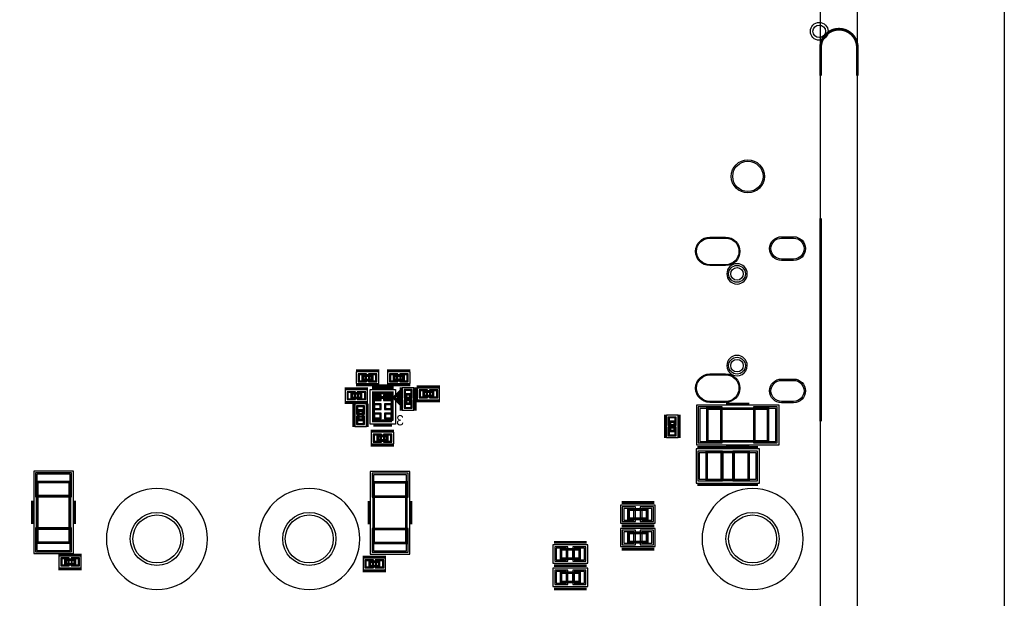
# Model space of a CAD drawing. Extents: x -10 to 137, y -32 to 198.
# Tile 40 of 64: x 83 to 137, y 37 to 69. Entities that reach past the tile are written whole.
import ezdxf

# ---------------------------------------------------------------- set-up
doc = ezdxf.new("R2010")
doc.units = 0
for name, color, linetype in [('BG_OUTLINE', 95, 'CONTINUOUS'), ('PG_ASSEMBLY_BOTTOM', 52, 'CONTINUOUS'), ('PG_DFA_BOUND_BOTTOM', 254, 'CONTINUOUS'), ('PG_PLACE_BOUND_BOTTOM', 73, 'CONTINUOUS'), ('PG_SILKSCREEN_BOTTOM', 2, 'CONTINUOUS'), ('PIN_BOTTOM', 2, 'CONTINUOUS'), ('PIN_PASTEMASK_BOTTOM', 132, 'CONTINUOUS'), ('PIN_SOLDERMASK_BOTTOM', 212, 'CONTINUOUS'), ('RKO_ALL', 40, 'CONTINUOUS'), ('VKO_BOTTOM', 173, 'CONTINUOUS')]:
    doc.layers.add(name, color=color, linetype=linetype)

msp = doc.modelspace()

# ---------------------------------------------------------------- linework, layer by layer
at = {"layer": 'BG_OUTLINE'}
msp.add_lwpolyline([(127, 0), (127, 187.96), (0, 187.96), (0, 0)], close=True, dxfattribs=at)
msp.add_lwpolyline([(128.999996, 187.96), (136.99998, 187.96), (136.99998, 0), (128.999996, 0), (128.999996, 187.96)], dxfattribs=at)
at = {"layer": 'BG_OUTLINE', "const_width": 0.1524}
msp.add_lwpolyline([(128.999996, 65.577974), (128.999996, 67.117976, 0.414214), (127.999998, 68.117974, 0.414214), (127, 67.117976), (127, 65.577974)], format="xyb", dxfattribs=at)
msp.add_lwpolyline([(127, 46.76394), (127, 57.81294)], dxfattribs=at)
at = {"layer": 'PG_ASSEMBLY_BOTTOM', "const_width": 0.1524}
for points in [[(102.081838, 49.252886), (102.589838, 49.252886), (102.589838, 48.998886), (102.081838, 48.998886), (102.081838, 49.252886)], [(104.2924, 48.998886), (103.7844, 48.998886), (103.7844, 49.252886), (104.2924, 49.252886), (104.2924, 48.998886)], [(101.475032, 48.28032), (101.983032, 48.28032), (101.983032, 48.02632), (101.475032, 48.02632), (101.475032, 48.28032)], [(103.675434, 46.78553), (102.659434, 46.78553), (102.659434, 48.30953), (103.675434, 48.30953), (103.675434, 48.05553), (102.659434, 48.05553)], [(103.802434, 48.05553), (104.056434, 48.30953), (104.056434, 47.80153), (103.802434, 48.05553)], [(104.673908, 48.22571), (104.673908, 47.71771), (104.419908, 47.71771), (104.419908, 48.22571), (104.673908, 48.22571)], [(105.905046, 48.125634), (105.397046, 48.125634), (105.397046, 48.379634), (105.905046, 48.379634), (105.905046, 48.125634)], [(102.659434, 48.05553), (103.675434, 48.05553), (103.675434, 46.78553)], [(102.08768, 47.343822), (102.08768, 46.835822), (101.83368, 46.835822), (101.83368, 47.343822), (102.08768, 47.343822)], [(120.837706, 47.44847), (124.139706, 47.44847), (124.139706, 45.67047), (120.837706, 45.67047), (120.837706, 47.44847)], [(119.053864, 46.733714), (119.053864, 46.225714), (118.799864, 46.225714), (118.799864, 46.733714), (119.053864, 46.733714)], [(102.897178, 45.966126), (103.405178, 45.966126), (103.405178, 45.712126), (102.897178, 45.712126), (102.897178, 45.966126)], [(120.799352, 45.082968), (123.085352, 45.082968), (123.085352, 43.558968), (120.799352, 43.558968), (120.799352, 45.082968)], [(84.355178, 40.146224), (84.355178, 43.448224), (86.133178, 43.448224), (86.133178, 40.146224), (84.355178, 40.146224)], [(102.674928, 40.124888), (102.674928, 43.426888), (104.452928, 43.426888), (104.452928, 40.124888), (102.674928, 40.124888)], [(116.544344, 41.950386), (117.560344, 41.950386), (117.560344, 41.442386), (116.544344, 41.442386), (116.544344, 41.950386)], [(117.560344, 40.172386), (116.544344, 40.172386), (116.544344, 40.680386), (117.560344, 40.680386), (117.560344, 40.172386)], [(112.867186, 39.779448), (113.883186, 39.779448), (113.883186, 39.271448), (112.867186, 39.271448), (112.867186, 39.779448)], [(86.399878, 38.969188), (85.891878, 38.969188), (85.891878, 39.223188), (86.399878, 39.223188), (86.399878, 38.969188)], [(102.452678, 39.112444), (102.960678, 39.112444), (102.960678, 38.858444), (102.452678, 38.858444), (102.452678, 39.112444)], [(113.883186, 38.001448), (112.867186, 38.001448), (112.867186, 38.509448), (113.883186, 38.509448), (113.883186, 38.001448)]]:
    msp.add_lwpolyline(points, dxfattribs=at)
at = {"layer": 'PG_DFA_BOUND_BOTTOM'}
for points in [[(101.72573, 49.443386), (101.72573, 48.808386), (102.945946, 48.808386), (102.945946, 49.443386)], [(104.648508, 48.808386), (104.648508, 49.443386), (103.428292, 49.443386), (103.428292, 48.808386)], [(101.118924, 48.47082), (101.118924, 47.83582), (102.33914, 47.83582), (102.33914, 48.47082)], [(103.853234, 46.60773), (102.481634, 46.60773), (102.481634, 48.48733), (103.853234, 48.48733)], [(104.864408, 48.581818), (104.229408, 48.581818), (104.229408, 47.361602), (104.864408, 47.361602)], [(106.261154, 47.935134), (106.261154, 48.570134), (105.040938, 48.570134), (105.040938, 47.935134)], [(102.27818, 47.69993), (101.64318, 47.69993), (101.64318, 46.479714), (102.27818, 46.479714)], [(120.239282, 47.63897), (120.239282, 45.47997), (124.73813, 45.47997), (124.73813, 47.63897)], [(119.244364, 47.089822), (118.609364, 47.089822), (118.609364, 45.869606), (119.244364, 45.869606)], [(102.54107, 46.156626), (102.54107, 45.521626), (103.761286, 45.521626), (103.761286, 46.156626)], [(120.217692, 45.260768), (120.217692, 43.381168), (123.667012, 43.381168), (123.667012, 45.260768)], [(84.164678, 39.5478), (86.323678, 39.5478), (86.323678, 44.046648), (84.164678, 44.046648)], [(102.484428, 39.526464), (104.643428, 39.526464), (104.643428, 44.025312), (102.484428, 44.025312)], [(116.105178, 42.191686), (116.105178, 41.201086), (117.99951, 41.201086), (117.99951, 42.191686)], [(117.99951, 39.931086), (117.99951, 40.921686), (116.105178, 40.921686), (116.105178, 39.931086)], [(112.42802, 40.020748), (112.42802, 39.030148), (114.322352, 39.030148), (114.322352, 40.020748)], [(86.755986, 38.778688), (86.755986, 39.413688), (85.53577, 39.413688), (85.53577, 38.778688)], [(102.09657, 39.302944), (102.09657, 38.667944), (103.316786, 38.667944), (103.316786, 39.302944)], [(114.322352, 37.760148), (114.322352, 38.750748), (112.42802, 38.750748), (112.42802, 37.760148)]]:
    msp.add_lwpolyline(points, close=True, dxfattribs=at)
at = {"layer": 'PG_PLACE_BOUND_BOTTOM'}
for points in [[(102.081838, 49.252886), (102.589838, 49.252886), (102.589838, 48.998886), (102.081838, 48.998886)], [(104.2924, 48.998886), (103.7844, 48.998886), (103.7844, 49.252886), (104.2924, 49.252886)], [(101.475032, 48.28032), (101.983032, 48.28032), (101.983032, 48.02632), (101.475032, 48.02632)], [(103.675434, 46.78553), (102.659434, 46.78553), (102.659434, 48.30953), (103.675434, 48.30953)], [(105.905046, 48.125634), (105.397046, 48.125634), (105.397046, 48.379634), (105.905046, 48.379634)], [(104.673908, 48.22571), (104.673908, 47.71771), (104.419908, 47.71771), (104.419908, 48.22571)], [(102.08768, 47.343822), (102.08768, 46.835822), (101.83368, 46.835822), (101.83368, 47.343822)], [(120.837706, 47.44847), (120.837706, 45.67047), (124.139706, 45.67047), (124.139706, 47.44847)], [(119.053864, 46.733714), (119.053864, 46.225714), (118.799864, 46.225714), (118.799864, 46.733714)], [(102.897178, 45.966126), (103.405178, 45.966126), (103.405178, 45.712126), (102.897178, 45.712126)], [(120.799352, 45.082968), (123.085352, 45.082968), (123.085352, 43.558968), (120.799352, 43.558968)], [(84.355178, 40.146224), (86.133178, 40.146224), (86.133178, 43.448224), (84.355178, 43.448224)], [(102.674928, 40.124888), (104.452928, 40.124888), (104.452928, 43.426888), (102.674928, 43.426888)], [(116.544344, 41.950386), (117.560344, 41.950386), (117.560344, 41.442386), (116.544344, 41.442386)], [(117.560344, 40.172386), (116.544344, 40.172386), (116.544344, 40.680386), (117.560344, 40.680386)], [(112.867186, 39.779448), (113.883186, 39.779448), (113.883186, 39.271448), (112.867186, 39.271448)], [(86.399878, 38.969188), (85.891878, 38.969188), (85.891878, 39.223188), (86.399878, 39.223188)], [(102.452678, 39.112444), (102.960678, 39.112444), (102.960678, 38.858444), (102.452678, 38.858444)], [(113.883186, 38.001448), (112.867186, 38.001448), (112.867186, 38.509448), (113.883186, 38.509448)]]:
    msp.add_lwpolyline(points, close=True, dxfattribs=at)
at = {"layer": 'PG_SILKSCREEN_BOTTOM'}
for points, const_width in [([(101.700838, 49.506886), (102.970838, 49.506886)], 0.1524), ([(104.6734, 49.506886), (103.403146, 49.506886)], 0.1524), ([(101.700838, 48.744886), (102.970838, 48.744886)], 0.1524), ([(104.673146, 48.744886), (103.403146, 48.744886)], 0.1524), ([(101.094032, 48.53432), (102.364032, 48.53432)], 0.1524), ([(102.659434, 48.56353), (103.675434, 48.56353), (103.675434, 48.69053), (102.659434, 48.69053), (102.659434, 48.56353)], 0.1524), ([(103.7717, 48.040036), (104.0257, 48.294036), (104.0257, 47.786036), (103.7717, 48.040036)], 0.1524), ([(104.165908, 48.60671), (104.165908, 47.33671)], 0.1524), ([(104.927908, 48.60671), (104.927908, 47.33671)], 0.1524), ([(106.286046, 48.633634), (105.016046, 48.633634)], 0.1524), ([(101.094032, 47.77232), (102.364032, 47.77232)], 0.1524), ([(101.57968, 47.724822), (101.57968, 46.454822)], 0.127), ([(102.34168, 47.724822), (102.34168, 46.454822)], 0.127), ([(106.286046, 47.871634), (105.016046, 47.871634)], 0.1524), ([(121.853706, 47.70247), (123.123706, 47.70247)], 0.1524), ([(118.545864, 47.114714), (118.545864, 45.844714)], 0.1524), ([(119.307864, 47.114714), (119.307864, 45.844714)], 0.1524), ([(102.516178, 46.220126), (103.786178, 46.220126)], 0.1524), ([(103.675434, 46.53153), (102.659434, 46.53153)], 0.1524), ([(102.516178, 45.458126), (103.786178, 45.458126)], 0.1524), ([(120.291352, 45.336968), (123.593352, 45.336968)], 0.1524), ([(121.853706, 45.41647), (123.123706, 45.41647)], 0.1524), ([(120.291352, 43.304968), (123.593352, 43.304968)], 0.1524), ([(84.101178, 41.162224), (84.101178, 42.432224)], 0.1524), ([(86.387178, 41.162224), (86.387178, 42.432224)], 0.1524), ([(102.420928, 41.140888), (102.420928, 42.410888)], 0.1524), ([(104.706928, 41.140888), (104.706928, 42.410888)], 0.1524), ([(116.163344, 42.331386), (117.941344, 42.331386)], 0.1524), ([(116.163344, 41.061386), (117.941344, 41.061386)], 0.1524), ([(117.941344, 41.061386), (116.163344, 41.061386)], 0.1524), ([(112.486186, 40.160448), (114.264186, 40.160448)], 0.1524), ([(117.941344, 39.791386), (116.163344, 39.791386)], 0.1524), ([(86.780878, 39.477188), (85.510878, 39.477188)], 0.1524), ([(102.071678, 39.366444), (103.341678, 39.366444)], 0.1524), ([(86.780878, 38.715188), (85.510878, 38.715188)], 0.1524), ([(102.071678, 38.604444), (103.341678, 38.604444)], 0.1524), ([(112.486186, 38.890448), (114.264186, 38.890448)], 0.1524), ([(114.264186, 38.890448), (112.486186, 38.890448)], 0.1524), ([(114.264186, 37.620448), (112.486186, 37.620448)], 0.1524)]:
    msp.add_lwpolyline(points, dxfattribs=dict(at, const_width=const_width))
at = {"layer": 'PIN_BOTTOM'}
for points in [[(120.968262, 56.73725), (121.831862, 56.73725, -1), (121.831862, 55.28945), (120.968262, 55.28945, -1)], [(124.869702, 56.734964), (125.530102, 56.734964, -1), (125.530102, 55.591964), (124.869702, 55.591964, -1)], [(120.968262, 49.28743), (121.831862, 49.28743, -1), (121.831862, 47.83963), (120.968262, 47.83963, -1)], [(124.869702, 48.984916), (125.530102, 48.984916, -1), (125.530102, 47.841916), (124.869702, 47.841916, -1)]]:
    msp.add_lwpolyline(points, format="xyb", close=True, dxfattribs=at)
for points in [[(101.87813, 49.290986), (101.87813, 48.960786), (102.23373, 48.960786), (102.23373, 49.290986)], [(102.437946, 49.290986), (102.437946, 48.960786), (102.793546, 48.960786), (102.793546, 49.290986)], [(103.936292, 48.960786), (103.936292, 49.290986), (103.580692, 49.290986), (103.580692, 48.960786)], [(104.496108, 48.960786), (104.496108, 49.290986), (104.140508, 49.290986), (104.140508, 48.960786)], [(101.271324, 48.31842), (101.271324, 47.98822), (101.626924, 47.98822), (101.626924, 48.31842)], [(101.83114, 48.31842), (101.83114, 47.98822), (102.18674, 47.98822), (102.18674, 48.31842)], [(104.712008, 48.429418), (104.381808, 48.429418), (104.381808, 48.073818), (104.712008, 48.073818)], [(105.548938, 48.087534), (105.548938, 48.417734), (105.193338, 48.417734), (105.193338, 48.087534)], [(106.108754, 48.087534), (106.108754, 48.417734), (105.753154, 48.417734), (105.753154, 48.087534)], [(103.01986, 47.945802), (103.01986, 48.149002), (102.71506, 48.149002), (102.71506, 47.945802)], [(103.620316, 47.945802), (103.620316, 48.149002), (103.264716, 48.149002), (103.264716, 47.945802)], [(104.712008, 47.869602), (104.381808, 47.869602), (104.381808, 47.514002), (104.712008, 47.514002)], [(102.12578, 47.54753), (101.79558, 47.54753), (101.79558, 47.19193), (102.12578, 47.19193)], [(103.01986, 47.44593), (103.01986, 47.64913), (102.71506, 47.64913), (102.71506, 47.44593)], [(103.619808, 47.44593), (103.619808, 47.64913), (103.315008, 47.64913), (103.315008, 47.44593)], [(120.417082, 47.46117), (120.417082, 45.65777), (121.560082, 45.65777), (121.560082, 47.46117)], [(123.41733, 47.46117), (123.41733, 45.65777), (124.56033, 45.65777), (124.56033, 47.46117)], [(102.12578, 46.987714), (101.79558, 46.987714), (101.79558, 46.632114), (102.12578, 46.632114)], [(103.01986, 46.946058), (103.01986, 47.149258), (102.71506, 47.149258), (102.71506, 46.946058)], [(103.619808, 46.946058), (103.619808, 47.149258), (103.315008, 47.149258), (103.315008, 46.946058)], [(119.091964, 46.937422), (118.761764, 46.937422), (118.761764, 46.581822), (119.091964, 46.581822)], [(119.091964, 46.377606), (118.761764, 46.377606), (118.761764, 46.022006), (119.091964, 46.022006)], [(102.69347, 46.004226), (102.69347, 45.674026), (103.04907, 45.674026), (103.04907, 46.004226)], [(103.253286, 46.004226), (103.253286, 45.674026), (103.608886, 45.674026), (103.608886, 46.004226)], [(120.395492, 45.044868), (120.395492, 43.597068), (121.589292, 43.597068), (121.589292, 45.044868)], [(122.295412, 45.044868), (122.295412, 43.597068), (123.489212, 43.597068), (123.489212, 45.044868)], [(84.342478, 42.725848), (86.145878, 42.725848), (86.145878, 43.868848), (84.342478, 43.868848)], [(102.662228, 42.704512), (104.465628, 42.704512), (104.465628, 43.847512), (102.662228, 43.847512)], [(116.282978, 42.013886), (116.282978, 41.378886), (116.841778, 41.378886), (116.841778, 42.013886)], [(117.26291, 42.013886), (117.26291, 41.378886), (117.82171, 41.378886), (117.82171, 42.013886)], [(84.342478, 39.7256), (86.145878, 39.7256), (86.145878, 40.8686), (84.342478, 40.8686)], [(102.662228, 39.704264), (104.465628, 39.704264), (104.465628, 40.847264), (102.662228, 40.847264)], [(116.841778, 40.108886), (116.841778, 40.743886), (116.282978, 40.743886), (116.282978, 40.108886)], [(117.82171, 40.108886), (117.82171, 40.743886), (117.26291, 40.743886), (117.26291, 40.108886)], [(112.60582, 39.842948), (112.60582, 39.207948), (113.16462, 39.207948), (113.16462, 39.842948)], [(113.585752, 39.842948), (113.585752, 39.207948), (114.144552, 39.207948), (114.144552, 39.842948)], [(86.04377, 38.931088), (86.04377, 39.261288), (85.68817, 39.261288), (85.68817, 38.931088)], [(86.603586, 38.931088), (86.603586, 39.261288), (86.247986, 39.261288), (86.247986, 38.931088)], [(102.24897, 39.150544), (102.24897, 38.820344), (102.60457, 38.820344), (102.60457, 39.150544)], [(102.808786, 39.150544), (102.808786, 38.820344), (103.164386, 38.820344), (103.164386, 39.150544)], [(113.16462, 37.937948), (113.16462, 38.572948), (112.60582, 38.572948), (112.60582, 37.937948)], [(114.144552, 37.937948), (114.144552, 38.572948), (113.585752, 38.572948), (113.585752, 37.937948)]]:
    msp.add_lwpolyline(points, close=True, dxfattribs=at)
for centre, radius in [((126.9238, 68.001896), 0.3429), ((123.040394, 60.099702), 0.8255), ((122.449844, 54.788308), 0.3429), ((122.449844, 49.788572), 0.3429), ((90.86977, 40.347138), 1.3081), ((99.16668, 40.347138), 1.3081), ((123.29668, 40.347138), 1.3081)]:
    msp.add_circle(centre, radius, dxfattribs=at)
at = {"layer": 'PIN_PASTEMASK_BOTTOM'}
for points in [[(101.87813, 49.290986), (101.87813, 48.960786), (102.23373, 48.960786), (102.23373, 49.290986)], [(102.437946, 49.290986), (102.437946, 48.960786), (102.793546, 48.960786), (102.793546, 49.290986)], [(103.936292, 48.960786), (103.936292, 49.290986), (103.580692, 49.290986), (103.580692, 48.960786)], [(104.496108, 48.960786), (104.496108, 49.290986), (104.140508, 49.290986), (104.140508, 48.960786)], [(101.271324, 48.31842), (101.271324, 47.98822), (101.626924, 47.98822), (101.626924, 48.31842)], [(101.83114, 48.31842), (101.83114, 47.98822), (102.18674, 47.98822), (102.18674, 48.31842)], [(104.712008, 48.429418), (104.381808, 48.429418), (104.381808, 48.073818), (104.712008, 48.073818)], [(105.548938, 48.087534), (105.548938, 48.417734), (105.193338, 48.417734), (105.193338, 48.087534)], [(106.108754, 48.087534), (106.108754, 48.417734), (105.753154, 48.417734), (105.753154, 48.087534)], [(103.01986, 47.945802), (103.01986, 48.149002), (102.71506, 48.149002), (102.71506, 47.945802)], [(103.620316, 47.945802), (103.620316, 48.149002), (103.264716, 48.149002), (103.264716, 47.945802)], [(104.712008, 47.869602), (104.381808, 47.869602), (104.381808, 47.514002), (104.712008, 47.514002)], [(102.12578, 47.54753), (101.79558, 47.54753), (101.79558, 47.19193), (102.12578, 47.19193)], [(103.01986, 47.44593), (103.01986, 47.64913), (102.71506, 47.64913), (102.71506, 47.44593)], [(103.619808, 47.44593), (103.619808, 47.64913), (103.315008, 47.64913), (103.315008, 47.44593)], [(120.417082, 47.46117), (120.417082, 45.65777), (121.560082, 45.65777), (121.560082, 47.46117)], [(123.41733, 47.46117), (123.41733, 45.65777), (124.56033, 45.65777), (124.56033, 47.46117)], [(102.12578, 46.987714), (101.79558, 46.987714), (101.79558, 46.632114), (102.12578, 46.632114)], [(103.01986, 46.946058), (103.01986, 47.149258), (102.71506, 47.149258), (102.71506, 46.946058)], [(103.619808, 46.946058), (103.619808, 47.149258), (103.315008, 47.149258), (103.315008, 46.946058)], [(119.091964, 46.937422), (118.761764, 46.937422), (118.761764, 46.581822), (119.091964, 46.581822)], [(119.091964, 46.377606), (118.761764, 46.377606), (118.761764, 46.022006), (119.091964, 46.022006)], [(102.69347, 46.004226), (102.69347, 45.674026), (103.04907, 45.674026), (103.04907, 46.004226)], [(103.253286, 46.004226), (103.253286, 45.674026), (103.608886, 45.674026), (103.608886, 46.004226)], [(120.395492, 45.044868), (120.395492, 43.597068), (121.589292, 43.597068), (121.589292, 45.044868)], [(122.295412, 45.044868), (122.295412, 43.597068), (123.489212, 43.597068), (123.489212, 45.044868)], [(84.342478, 42.725848), (86.145878, 42.725848), (86.145878, 43.868848), (84.342478, 43.868848)], [(102.662228, 42.704512), (104.465628, 42.704512), (104.465628, 43.847512), (102.662228, 43.847512)], [(116.282978, 42.013886), (116.282978, 41.378886), (116.841778, 41.378886), (116.841778, 42.013886)], [(117.26291, 42.013886), (117.26291, 41.378886), (117.82171, 41.378886), (117.82171, 42.013886)], [(84.342478, 39.7256), (86.145878, 39.7256), (86.145878, 40.8686), (84.342478, 40.8686)], [(102.662228, 39.704264), (104.465628, 39.704264), (104.465628, 40.847264), (102.662228, 40.847264)], [(116.841778, 40.108886), (116.841778, 40.743886), (116.282978, 40.743886), (116.282978, 40.108886)], [(117.82171, 40.108886), (117.82171, 40.743886), (117.26291, 40.743886), (117.26291, 40.108886)], [(112.60582, 39.842948), (112.60582, 39.207948), (113.16462, 39.207948), (113.16462, 39.842948)], [(113.585752, 39.842948), (113.585752, 39.207948), (114.144552, 39.207948), (114.144552, 39.842948)], [(86.04377, 38.931088), (86.04377, 39.261288), (85.68817, 39.261288), (85.68817, 38.931088)], [(86.603586, 38.931088), (86.603586, 39.261288), (86.247986, 39.261288), (86.247986, 38.931088)], [(102.24897, 39.150544), (102.24897, 38.820344), (102.60457, 38.820344), (102.60457, 39.150544)], [(102.808786, 39.150544), (102.808786, 38.820344), (103.164386, 38.820344), (103.164386, 39.150544)], [(113.16462, 37.937948), (113.16462, 38.572948), (112.60582, 38.572948), (112.60582, 37.937948)], [(114.144552, 37.937948), (114.144552, 38.572948), (113.585752, 38.572948), (113.585752, 37.937948)]]:
    msp.add_lwpolyline(points, close=True, dxfattribs=at)
at = {"layer": 'PIN_SOLDERMASK_BOTTOM'}
for points in [[(120.968262, 56.78805), (121.831862, 56.78805, -1), (121.831862, 55.23865), (120.968262, 55.23865, -1)], [(124.869702, 56.811164), (125.530102, 56.811164, -1), (125.530102, 55.515764), (124.869702, 55.515764, -1)], [(120.968262, 49.33823), (121.831862, 49.33823, -1), (121.831862, 47.78883), (120.968262, 47.78883, -1)], [(124.869702, 49.061116), (125.530102, 49.061116, -1), (125.530102, 47.765716), (124.869702, 47.765716, -1)]]:
    msp.add_lwpolyline(points, format="xyb", close=True, dxfattribs=at)
for points in [[(101.82733, 49.341786), (101.82733, 48.909986), (102.28453, 48.909986), (102.28453, 49.341786)], [(102.387146, 49.341786), (102.387146, 48.909986), (102.844346, 48.909986), (102.844346, 49.341786)], [(103.987092, 48.909986), (103.987092, 49.341786), (103.529892, 49.341786), (103.529892, 48.909986)], [(104.546908, 48.909986), (104.546908, 49.341786), (104.089708, 49.341786), (104.089708, 48.909986)], [(101.220524, 48.36922), (101.220524, 47.93742), (101.677724, 47.93742), (101.677724, 48.36922)], [(101.78034, 48.36922), (101.78034, 47.93742), (102.23754, 47.93742), (102.23754, 48.36922)], [(104.762808, 48.480218), (104.331008, 48.480218), (104.331008, 48.023018), (104.762808, 48.023018)], [(105.599738, 48.036734), (105.599738, 48.468534), (105.142538, 48.468534), (105.142538, 48.036734)], [(106.159554, 48.036734), (106.159554, 48.468534), (105.702354, 48.468534), (105.702354, 48.036734)], [(103.07066, 47.895002), (103.07066, 48.199802), (102.66426, 48.199802), (102.66426, 47.895002)], [(103.671116, 47.895002), (103.671116, 48.199802), (103.213916, 48.199802), (103.213916, 47.895002)], [(104.762808, 47.920402), (104.331008, 47.920402), (104.331008, 47.463202), (104.762808, 47.463202)], [(102.17658, 47.59833), (101.74478, 47.59833), (101.74478, 47.14113), (102.17658, 47.14113)], [(103.07066, 47.39513), (103.07066, 47.69993), (102.66426, 47.69993), (102.66426, 47.39513)], [(103.07066, 46.895258), (103.07066, 47.200058), (102.66426, 47.200058), (102.66426, 46.895258)], [(103.670608, 47.39513), (103.670608, 47.69993), (103.264208, 47.69993), (103.264208, 47.39513)], [(103.670608, 46.895258), (103.670608, 47.200058), (103.264208, 47.200058), (103.264208, 46.895258)], [(120.340882, 47.53737), (120.340882, 45.58157), (121.636282, 45.58157), (121.636282, 47.53737)], [(123.34113, 47.53737), (123.34113, 45.58157), (124.63653, 45.58157), (124.63653, 47.53737)], [(102.17658, 47.038514), (101.74478, 47.038514), (101.74478, 46.581314), (102.17658, 46.581314)], [(119.142764, 46.988222), (118.710964, 46.988222), (118.710964, 46.531022), (119.142764, 46.531022)], [(119.142764, 46.428406), (118.710964, 46.428406), (118.710964, 45.971206), (119.142764, 45.971206)], [(102.64267, 46.055026), (102.64267, 45.623226), (103.09987, 45.623226), (103.09987, 46.055026)], [(103.202486, 46.055026), (103.202486, 45.623226), (103.659686, 45.623226), (103.659686, 46.055026)], [(120.319292, 45.121068), (120.319292, 43.520868), (121.665492, 43.520868), (121.665492, 45.121068)], [(122.219212, 45.121068), (122.219212, 43.520868), (123.565412, 43.520868), (123.565412, 45.121068)], [(84.266278, 42.649648), (86.222078, 42.649648), (86.222078, 43.945048), (84.266278, 43.945048)], [(102.586028, 42.628312), (104.541828, 42.628312), (104.541828, 43.923712), (102.586028, 43.923712)], [(116.206778, 42.090086), (116.206778, 41.302686), (116.917978, 41.302686), (116.917978, 42.090086)], [(117.18671, 42.090086), (117.18671, 41.302686), (117.89791, 41.302686), (117.89791, 42.090086)], [(84.266278, 39.6494), (86.222078, 39.6494), (86.222078, 40.9448), (84.266278, 40.9448)], [(102.586028, 39.628064), (104.541828, 39.628064), (104.541828, 40.923464), (102.586028, 40.923464)], [(116.917978, 40.032686), (116.917978, 40.820086), (116.206778, 40.820086), (116.206778, 40.032686)], [(117.89791, 40.032686), (117.89791, 40.820086), (117.18671, 40.820086), (117.18671, 40.032686)], [(112.52962, 39.919148), (112.52962, 39.131748), (113.24082, 39.131748), (113.24082, 39.919148)], [(113.509552, 39.919148), (113.509552, 39.131748), (114.220752, 39.131748), (114.220752, 39.919148)], [(86.09457, 38.880288), (86.09457, 39.312088), (85.63737, 39.312088), (85.63737, 38.880288)], [(86.654386, 38.880288), (86.654386, 39.312088), (86.197186, 39.312088), (86.197186, 38.880288)], [(102.19817, 39.201344), (102.19817, 38.769544), (102.65537, 38.769544), (102.65537, 39.201344)], [(102.757986, 39.201344), (102.757986, 38.769544), (103.215186, 38.769544), (103.215186, 39.201344)], [(113.24082, 37.861748), (113.24082, 38.649148), (112.52962, 38.649148), (112.52962, 37.861748)], [(114.220752, 37.861748), (114.220752, 38.649148), (113.509552, 38.649148), (113.509552, 37.861748)]]:
    msp.add_lwpolyline(points, close=True, dxfattribs=at)
for centre, radius in [((126.9238, 68.001896), 0.4826), ((123.040394, 60.099702), 0.9017), ((122.449844, 54.788308), 0.4572), ((122.449844, 49.788572), 0.4572), ((90.86977, 40.347138), 1.4478), ((99.16668, 40.347138), 1.4478), ((123.29668, 40.347138), 1.4478)]:
    msp.add_circle(centre, radius, dxfattribs=at)
at = {"layer": 'RKO_ALL'}
for points in [[(123.005596, 54.788308, 1), (121.894321, 54.788562, 1)], [(123.005596, 49.788572, 1), (121.894321, 49.788318, 1)], [(93.619828, 40.347138, 1), (88.119712, 40.347138, 1)], [(101.916738, 40.347138, 1), (96.416622, 40.347138, 1)], [(126.046738, 40.347138, 1), (120.546622, 40.347138, 1)]]:
    msp.add_lwpolyline(points, format="xyb", close=True, dxfattribs=at)
at = {"layer": 'VKO_BOTTOM'}
for points in [[(121.599706, 45.67047), (121.599706, 47.44847), (123.377706, 47.44847), (123.377706, 45.67047)], [(121.688352, 43.558968), (121.688352, 45.082968), (122.196352, 45.082968), (122.196352, 43.558968)], [(86.133178, 40.908224), (84.355178, 40.908224), (84.355178, 42.686224), (86.133178, 42.686224)], [(104.452928, 40.886888), (102.674928, 40.886888), (102.674928, 42.664888), (104.452928, 42.664888)], [(116.925344, 41.442386), (116.925344, 41.950386), (117.179344, 41.950386), (117.179344, 41.442386)], [(117.179344, 40.680386), (117.179344, 40.172386), (116.925344, 40.172386), (116.925344, 40.680386)], [(113.248186, 39.271448), (113.248186, 39.779448), (113.502186, 39.779448), (113.502186, 39.271448)], [(113.502186, 38.509448), (113.502186, 38.001448), (113.248186, 38.001448), (113.248186, 38.509448)]]:
    msp.add_lwpolyline(points, close=True, dxfattribs=at)

# ---------------------------------------------------------------- texts
at = {"layer": 'PG_SILKSCREEN_BOTTOM', "text_generation_flag": 2}
msp.add_text('3', height=0.5588, dxfattribs=at).set_placement((104.315514, 46.533816))

doc.saveas('drawing.dxf')
